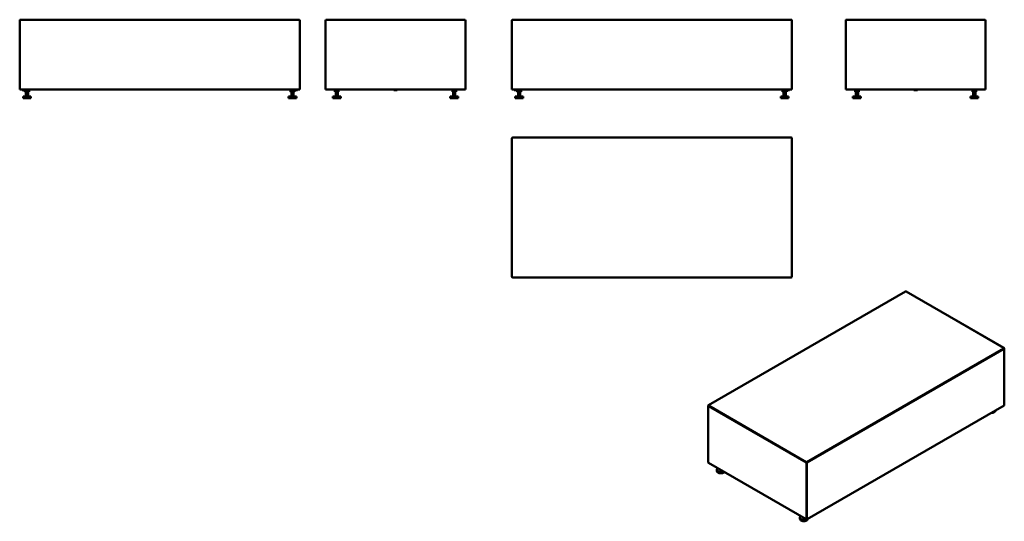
# Model space of a CAD drawing. Header units: millimetres. Extents: x 159 to 3682, y 463 to 2256.
import ezdxf

# ---------------------------------------------------------------- set-up
doc = ezdxf.new("R2010")
doc.units = ezdxf.units.MM
doc.header["$LTSCALE"] = 9
doc.layers.add('Visible (ISO)', color=7, linetype='Continuous', lineweight=50)
doc.layers.add('Visible Narrow (ISO)', color=7, linetype='Continuous', lineweight=35)

msp = doc.modelspace()

# ---------------------------------------------------------------- linework, layer by layer
at = {"layer": 'Visible (ISO)'}
for p, q in [((1158.1, 2256.1), (162.1, 2256.1)), ((1750.7, 2256.1), (1256.7, 2256.1)), ((2919.2, 2256.1), (1923.2, 2256.1)), ((3611.5, 2256.1), (3117.5, 2256.1)), ((159.1, 2253.1), (159.1, 2006.1)), ((1161.1, 2006.1), (1161.1, 2253.1)), ((1253.7, 2253.1), (1253.7, 2006.1)), ((1753.7, 2006.1), (1753.7, 2253.1)), ((1920.2, 2253.1), (1920.2, 2006.1)), ((2922.2, 2006.1), (2922.2, 2253.1)), ((3114.5, 2253.1), (3114.5, 2006.1)), ((3614.5, 2006.1), (3614.5, 2253.1)), ((162.1, 2006.1), (159.1, 2006.1)), ((162.1, 2006.1), (1158.1, 2006.1)), ((167.6, 2004.6), (167.6, 2006.1)), ((167.6, 2004.6), (177.1, 2004.6)), ((199.1, 1981.1), (171.1, 1981.1)), ((171.1, 1975.1), (171.1, 1981.1)), ((199.1, 1975.1), (171.1, 1975.1)), ((177.1, 2004.6), (177.1, 2006.1)), ((177.1, 2004.6), (193.1, 2004.6)), ((179.3, 2004.6), (177.6, 2003.6)), ((177.6, 2003.6), (177.6, 1998.8)), ((179.3, 1997.8), (177.6, 1998.8)), ((179.3, 1997.8), (190.9, 1997.8)), ((181.1, 1981.1), (181.1, 1997.8)), ((181.4, 2003.6), (181.4, 1998.8)), ((188.9, 2003.6), (188.9, 1998.8)), ((189.1, 1981.1), (189.1, 1997.8)), ((190.9, 2004.6), (192.7, 2003.6)), ((190.9, 1997.8), (192.7, 1998.8)), ((192.7, 2003.6), (192.7, 1998.8)), ((193.1, 2004.6), (193.1, 2006.1)), ((199.1, 1975.1), (199.1, 1981.1)), ((1149.1, 1981.1), (1121.1, 1981.1)), ((1121.1, 1975.1), (1121.1, 1981.1)), ((1149.1, 1975.1), (1121.1, 1975.1)), ((1127.1, 2004.6), (1127.1, 2006.1)), ((1127.1, 2004.6), (1143.1, 2004.6)), ((1129.3, 2004.6), (1127.6, 2003.6)), ((1127.6, 2003.6), (1127.6, 1998.8)), ((1129.3, 1997.8), (1127.6, 1998.8)), ((1129.3, 1997.8), (1140.9, 1997.8)), ((1131.1, 1981.1), (1131.1, 1997.8)), ((1131.4, 2003.6), (1131.4, 1998.8)), ((1138.9, 2003.6), (1138.9, 1998.8)), ((1139.1, 1981.1), (1139.1, 1997.8)), ((1140.9, 2004.6), (1142.7, 2003.6)), ((1140.9, 1997.8), (1142.7, 1998.8)), ((1142.7, 2003.6), (1142.7, 1998.8)), ((1143.1, 2004.6), (1143.1, 2006.1)), ((1143.1, 2004.6), (1152.6, 2004.6)), ((1149.1, 1975.1), (1149.1, 1981.1)), ((1152.6, 2004.6), (1152.6, 2006.1)), ((1161.1, 2006.1), (1158.1, 2006.1)), ((1256.7, 2006.1), (1253.7, 2006.1)), ((1256.7, 2006.1), (1750.7, 2006.1)), ((1307.7, 1981.1), (1279.7, 1981.1)), ((1279.7, 1975.1), (1279.7, 1981.1)), ((1307.7, 1975.1), (1279.7, 1975.1)), ((1285.7, 2004.6), (1285.7, 2006.1)), ((1285.7, 2004.6), (1301.7, 2004.6)), ((1287.9, 2004.6), (1287.2, 2004.2)), ((1287.2, 2003.6), (1287.2, 2004.2)), ((1287.2, 2003.6), (1287.2, 1998.8)), ((1287.2, 1998.2), (1287.2, 1998.8)), ((1287.9, 1997.8), (1287.2, 1998.2)), ((1287.9, 1997.8), (1299.5, 1997.8)), ((1289.7, 1981.1), (1289.7, 1997.8)), ((1293.7, 2003.6), (1293.7, 1998.8)), ((1297.7, 1981.1), (1297.7, 1997.8)), ((1299.5, 2004.6), (1300.2, 2004.2)), ((1299.5, 1997.8), (1300.2, 1998.2)), ((1300.2, 2004.2), (1300.2, 2003.6)), ((1300.2, 2003.6), (1300.2, 1998.8)), ((1300.2, 1998.8), (1300.2, 1998.2)), ((1301.7, 2004.6), (1301.7, 2006.1)), ((1307.7, 1975.1), (1307.7, 1981.1)), ((1497.2, 2004.6), (1497.2, 2006.1)), ((1497.2, 2004.6), (1510.2, 2004.6)), ((1510.2, 2004.6), (1510.2, 2006.1)), ((1727.7, 1981.1), (1699.7, 1981.1)), ((1699.7, 1975.1), (1699.7, 1981.1)), ((1727.7, 1975.1), (1699.7, 1975.1)), ((1705.7, 2004.6), (1705.7, 2006.1)), ((1705.7, 2004.6), (1721.7, 2004.6)), ((1707.9, 2004.6), (1707.2, 2004.2)), ((1707.2, 2003.6), (1707.2, 2004.2)), ((1707.2, 2003.6), (1707.2, 1998.8)), ((1707.2, 1998.2), (1707.2, 1998.8)), ((1707.9, 1997.8), (1707.2, 1998.2)), ((1707.9, 1997.8), (1719.5, 1997.8)), ((1709.7, 1981.1), (1709.7, 1997.8)), ((1713.7, 2003.6), (1713.7, 1998.8)), ((1717.7, 1981.1), (1717.7, 1997.8)), ((1719.5, 2004.6), (1720.2, 2004.2)), ((1719.5, 1997.8), (1720.2, 1998.2)), ((1720.2, 2004.2), (1720.2, 2003.6)), ((1720.2, 2003.6), (1720.2, 1998.8)), ((1720.2, 1998.8), (1720.2, 1998.2)), ((1721.7, 2004.6), (1721.7, 2006.1)), ((1727.7, 1975.1), (1727.7, 1981.1)), ((1753.7, 2006.1), (1750.7, 2006.1)), ((1923.2, 2006.1), (1920.2, 2006.1)), ((1923.2, 2006.1), (2919.2, 2006.1)), ((1928.7, 2004.6), (1928.7, 2006.1)), ((1928.7, 2004.6), (1938.2, 2004.6)), ((1960.2, 1981.1), (1932.2, 1981.1)), ((1932.2, 1975.1), (1932.2, 1981.1)), ((1960.2, 1975.1), (1932.2, 1975.1)), ((1938.2, 2004.6), (1938.2, 2006.1)), ((1938.2, 2004.6), (1954.2, 2004.6)), ((1940.4, 2004.6), (1938.7, 2003.6)), ((1938.7, 2003.6), (1938.7, 1998.8)), ((1940.4, 1997.8), (1938.7, 1998.8)), ((1940.4, 1997.8), (1952, 1997.8)), ((1942.2, 1981.1), (1942.2, 1997.8)), ((1942.5, 2003.6), (1942.5, 1998.8)), ((1950, 2003.6), (1950, 1998.8)), ((1950.2, 1981.1), (1950.2, 1997.8)), ((1952, 2004.6), (1953.7, 2003.6)), ((1952, 1997.8), (1953.7, 1998.8)), ((1953.7, 2003.6), (1953.7, 1998.8)), ((1954.2, 2004.6), (1954.2, 2006.1)), ((1960.2, 1975.1), (1960.2, 1981.1)), ((2910.2, 1981.1), (2882.2, 1981.1)), ((2882.2, 1975.1), (2882.2, 1981.1)), ((2910.2, 1975.1), (2882.2, 1975.1)), ((2888.2, 2004.6), (2888.2, 2006.1)), ((2888.2, 2004.6), (2904.2, 2004.6)), ((2890.4, 2004.6), (2888.7, 2003.6)), ((2888.7, 2003.6), (2888.7, 1998.8)), ((2890.4, 1997.8), (2888.7, 1998.8)), ((2890.4, 1997.8), (2902, 1997.8)), ((2892.2, 1981.1), (2892.2, 1997.8)), ((2892.5, 2003.6), (2892.5, 1998.8)), ((2900, 2003.6), (2900, 1998.8)), ((2900.2, 1981.1), (2900.2, 1997.8)), ((2902, 2004.6), (2903.7, 2003.6)), ((2902, 1997.8), (2903.7, 1998.8)), ((2903.7, 2003.6), (2903.7, 1998.8)), ((2904.2, 2004.6), (2904.2, 2006.1)), ((2904.2, 2004.6), (2913.7, 2004.6)), ((2910.2, 1975.1), (2910.2, 1981.1)), ((2913.7, 2004.6), (2913.7, 2006.1)), ((2922.2, 2006.1), (2919.2, 2006.1)), ((3117.5, 2006.1), (3114.5, 2006.1)), ((3117.5, 2006.1), (3611.5, 2006.1)), ((3168.5, 1981.1), (3140.5, 1981.1)), ((3140.5, 1975.1), (3140.5, 1981.1)), ((3168.5, 1975.1), (3140.5, 1975.1)), ((3146.5, 2004.6), (3146.5, 2006.1)), ((3146.5, 2004.6), (3162.5, 2004.6)), ((3148.7, 2004.6), (3148, 2004.2)), ((3148, 2003.6), (3148, 2004.2)), ((3148, 2003.6), (3148, 1998.8)), ((3148, 1998.2), (3148, 1998.8)), ((3148.7, 1997.8), (3148, 1998.2)), ((3148.7, 1997.8), (3160.3, 1997.8)), ((3150.5, 1981.1), (3150.5, 1997.8)), ((3154.5, 2003.6), (3154.5, 1998.8)), ((3158.5, 1981.1), (3158.5, 1997.8)), ((3160.3, 2004.6), (3161, 2004.2)), ((3160.3, 1997.8), (3161, 1998.2)), ((3161, 2004.2), (3161, 2003.6)), ((3161, 2003.6), (3161, 1998.8)), ((3161, 1998.8), (3161, 1998.2)), ((3162.5, 2004.6), (3162.5, 2006.1)), ((3168.5, 1975.1), (3168.5, 1981.1)), ((3358, 2004.6), (3358, 2006.1)), ((3358, 2004.6), (3371, 2004.6)), ((3371, 2004.6), (3371, 2006.1)), ((3588.5, 1981.1), (3560.5, 1981.1)), ((3560.5, 1975.1), (3560.5, 1981.1)), ((3588.5, 1975.1), (3560.5, 1975.1)), ((3566.5, 2004.6), (3566.5, 2006.1)), ((3566.5, 2004.6), (3582.5, 2004.6)), ((3568.7, 2004.6), (3568, 2004.2)), ((3568, 2003.6), (3568, 2004.2)), ((3568, 2003.6), (3568, 1998.8)), ((3568, 1998.2), (3568, 1998.8)), ((3568.7, 1997.8), (3568, 1998.2)), ((3568.7, 1997.8), (3580.3, 1997.8)), ((3570.5, 1981.1), (3570.5, 1997.8)), ((3574.5, 2003.6), (3574.5, 1998.8)), ((3578.5, 1981.1), (3578.5, 1997.8)), ((3580.3, 2004.6), (3581, 2004.2)), ((3580.3, 1997.8), (3581, 1998.2)), ((3581, 2004.2), (3581, 2003.6)), ((3581, 2003.6), (3581, 1998.8)), ((3581, 1998.8), (3581, 1998.2)), ((3582.5, 2004.6), (3582.5, 2006.1)), ((3588.5, 1975.1), (3588.5, 1981.1)), ((3614.5, 2006.1), (3611.5, 2006.1)), ((2919.2, 1834.4), (1923.2, 1834.4)), ((1920.2, 1831.4), (1920.2, 1337.4)), ((2922.2, 1337.4), (2922.2, 1831.4)), ((1923.2, 1334.4), (2919.2, 1334.4)), ((3328, 1284.2), (2623.8, 877.5)), ((3680.3, 1082.5), (3331, 1284.2)), ((3681.8, 878.2), (3681.8, 1079.9)), ((2622.3, 673.3), (2622.3, 875)), ((2976.7, 470.4), (3681, 877)), ((3650.4, 858.6), (3650.4, 859.4)), ((2623.1, 672.1), (2972.4, 470.4)), ((2653.7, 642.2), (2653.7, 647.1)), ((2663.7, 647.1), (2663.7, 648.6)), ((2950.7, 470.8), (2950.7, 475.7)), ((2960.7, 475.7), (2960.7, 477.2)), ((2978.7, 470.8), (2978.7, 471.5))]:
    msp.add_line(p, q, dxfattribs=at)
for centre, start, end in [((162.1, 2253.1), 90, 180), ((1158.1, 2253.1), 0, 90), ((1256.7, 2253.1), 90, 180), ((1750.7, 2253.1), 0, 90), ((1923.2, 2253.1), 90, 180), ((2919.2, 2253.1), 0, 90), ((3117.5, 2253.1), 90, 180), ((3611.5, 2253.1), 0, 90), ((1923.2, 1831.4), 90, 180), ((2919.2, 1831.4), 0, 90), ((1923.2, 1337.4), 180, 270), ((2919.2, 1337.4), 270, 0), ((3329.5, 1281.6), 60, 120), ((3678.8, 1079.9), 0, 60), ((2625.3, 875), 120, 180)]:
    msp.add_arc(centre, 3, start, end, dxfattribs=at)
for centre, major_axis, start_param, end_param in [((3636.4, 858.6), (14, 0), 4.625213, 6.283185), ((3678.8, 878.2), (3, 0), 5.497787, 6.283185), ((2625.3, 673.3), (-3, 0), 0, 0.785398), ((2667.7, 647.1), (-14, 0), 5.569277, 8.56789), ((2667.7, 642.2), (-14, 0), 0, 2.721402), ((2667.7, 647.1), (-4, 0), 0, 2.103514), ((2964.7, 475.7), (-14, 0), 5.569277, 8.622388), ((2964.7, 470.8), (-14, 0), 0, 3.141593), ((2964.7, 475.7), (-4, 0), 0, 2.103514), ((2974.6, 471.6), (3, 0), 3.926991, 5.497787)]:
    msp.add_ellipse(centre, major_axis=major_axis, ratio=0.57735, start_param=start_param, end_param=end_param, dxfattribs=at)
for points in [[(181.4, 2003.6), (179.5, 2004.7), (177.6, 2003.6)], [(177.6, 1998.8), (179.5, 1997.7), (181.4, 1998.8)], [(188.9, 2003.6), (185.1, 2004.7), (181.4, 2003.6)], [(181.4, 1998.8), (185.1, 1997.7), (188.9, 1998.8)], [(192.7, 2003.6), (190.8, 2004.7), (188.9, 2003.6)], [(188.9, 1998.8), (190.8, 1997.7), (192.7, 1998.8)], [(1131.4, 2003.6), (1129.5, 2004.7), (1127.6, 2003.6)], [(1127.6, 1998.8), (1129.5, 1997.7), (1131.4, 1998.8)], [(1138.9, 2003.6), (1135.1, 2004.7), (1131.4, 2003.6)], [(1131.4, 1998.8), (1135.1, 1997.7), (1138.9, 1998.8)], [(1142.7, 2003.6), (1140.8, 2004.7), (1138.9, 2003.6)], [(1138.9, 1998.8), (1140.8, 1997.7), (1142.7, 1998.8)], [(1293.7, 2003.6), (1290.4, 2004.7), (1287.2, 2003.6)], [(1287.2, 1998.8), (1290.4, 1997.7), (1293.7, 1998.8)], [(1300.2, 2003.6), (1296.9, 2004.7), (1293.7, 2003.6)], [(1293.7, 1998.8), (1296.9, 1997.7), (1300.2, 1998.8)], [(1713.7, 2003.6), (1710.4, 2004.7), (1707.2, 2003.6)], [(1707.2, 1998.8), (1710.4, 1997.7), (1713.7, 1998.8)], [(1720.2, 2003.6), (1716.9, 2004.7), (1713.7, 2003.6)], [(1713.7, 1998.8), (1716.9, 1997.7), (1720.2, 1998.8)], [(1942.5, 2003.6), (1940.6, 2004.7), (1938.7, 2003.6)], [(1938.7, 1998.8), (1940.6, 1997.7), (1942.5, 1998.8)], [(1950, 2003.6), (1946.2, 2004.7), (1942.5, 2003.6)], [(1942.5, 1998.8), (1946.2, 1997.7), (1950, 1998.8)], [(1953.7, 2003.6), (1951.8, 2004.7), (1950, 2003.6)], [(1950, 1998.8), (1951.8, 1997.7), (1953.7, 1998.8)], [(2892.5, 2003.6), (2890.6, 2004.7), (2888.7, 2003.6)], [(2888.7, 1998.8), (2890.6, 1997.7), (2892.5, 1998.8)], [(2900, 2003.6), (2896.2, 2004.7), (2892.5, 2003.6)], [(2892.5, 1998.8), (2896.2, 1997.7), (2900, 1998.8)], [(2903.7, 2003.6), (2901.8, 2004.7), (2900, 2003.6)], [(2900, 1998.8), (2901.8, 1997.7), (2903.7, 1998.8)], [(3154.5, 2003.6), (3151.3, 2004.7), (3148, 2003.6)], [(3148, 1998.8), (3151.3, 1997.7), (3154.5, 1998.8)], [(3161, 2003.6), (3157.8, 2004.7), (3154.5, 2003.6)], [(3154.5, 1998.8), (3157.8, 1997.7), (3161, 1998.8)], [(3574.5, 2003.6), (3571.3, 2004.7), (3568, 2003.6)], [(3568, 1998.8), (3571.3, 1997.7), (3574.5, 1998.8)], [(3581, 2003.6), (3577.8, 2004.7), (3574.5, 2003.6)], [(3574.5, 1998.8), (3577.8, 1997.7), (3581, 1998.8)]]:
    msp.add_rational_spline(points, [1, 1.15470053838, 1], degree=2, dxfattribs=at)
at = {"layer": 'Visible Narrow (ISO)'}
for p, q in [((2625.3, 877.4), (3329.5, 1284)), ((3329.5, 1284), (3678.8, 1082.3)), ((3678.8, 1082.3), (2974.6, 675.7)), ((2976.7, 672.1), (3681, 1078.7)), ((3681, 1078.7), (3681, 877)), ((2623.1, 672.1), (2623.1, 873.7)), ((2623.1, 873.7), (2972.4, 672.1)), ((2974.6, 675.7), (2625.3, 877.4)), ((2972.4, 672.1), (2972.4, 470.4)), ((2976.7, 470.4), (2976.7, 672.1))]:
    msp.add_line(p, q, dxfattribs=at)
for centre, major_axis, start_param, end_param in [((3329.5, 1281.6), (-1.5, 2.6), 5.497787, 6.283185), ((3329.5, 1281.6), (1.5, 2.6), 0, 0.785398), ((3678.8, 1079.9), (1.5, 2.6), 0, 0.785398), ((3678.8, 1079.9), (1.5, -2.6), 0.785398, 2.356194), ((3678.8, 1079.9), (3, 0), 5.497787, 6.283185), ((2625.3, 875), (-3, 0), 0, 0.785398), ((2625.3, 875), (1.5, 2.6), 0.785398, 2.356194), ((2625.3, 875), (-1.5, 2.6), 5.497787, 6.283185), ((2974.6, 673.3), (-1.5, -2.6), 3.926991, 5.497787), ((2974.6, 673.3), (3, 0), 3.926991, 5.497787), ((2974.6, 673.3), (-1.5, 2.6), 3.926991, 5.497787)]:
    msp.add_ellipse(centre, major_axis=major_axis, ratio=0.57735, start_param=start_param, end_param=end_param, dxfattribs=at)

doc.saveas('drawing.dxf')
